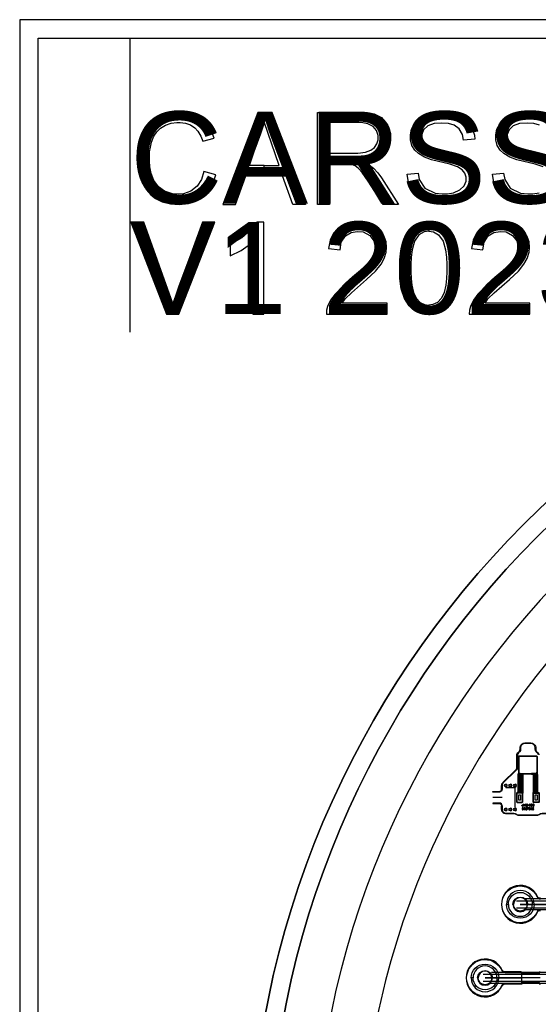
# Model space of a CAD drawing. Extents: x -63500 to 63500, y -63500 to 63500.
# Tile 157 of 256: x -63500 to -35267, y 9955 to 63500. Entities that reach past the tile are written whole.
import ezdxf

# ---------------------------------------------------------------- set-up
doc = ezdxf.new("R2010")
doc.units = 13
doc.header["$MEASUREMENT"] = 0
for name, color, linetype in [('1_Metal', 2, 'Continuous'), ('2_Electrodes', 5, 'Continuous'), ('3_Outline', 4, 'Continuous')]:
    doc.layers.add(name, color=color, linetype=linetype)
doc.styles.get("Standard").update_dxf_attribs({"font": 'arial.ttf'})

msp = doc.modelspace()

# ---------------------------------------------------------------- linework, layer by layer
for p, q in [((-62500, 62500), (-57500, 62500)), ((-57500, 62500), (-57500, 57500)), ((-57500, 57500), (-57500, 52500)), ((-57500, 52500), (-57500, 46500)), ((-37035, 21750), (-36785, 21750)), ((-36785, 21750), (-36535, 21750)), ((-36535, 20650), (-36535, 21750)), ((-37235, 21200), (-37735, 21200)), ((-36460, 15590), (-28439, 15590)), ((-28439, 15690), (-35989, 15690)), ((-28439, 15190), (-36460, 15190)), ((-33248, 15390), (-36248, 15390)), ((-36248, 15390), (-34248, 15390)), ((-28439, 15090), (-35989, 15090)), ((-38263, 11590), (-32525, 11590)), ((-35170, 11390), (-38170, 11390)), ((-38170, 11390), (-36170, 11390)), ((-32525, 11690), (-37808, 11690)), ((-36170, 11090), (-36170, 11690)), ((-32525, 11190), (-38263, 11190)), ((-32525, 11090), (-37871, 11090))]:
    msp.add_line(p, q)
for points in [[(-36235, 21350), (-36235, 21050), (-36335, 21050), (-36335, 21350)], [(-35335, 21350), (-35335, 21050), (-35435, 21050), (-35435, 21350)]]:
    msp.add_lwpolyline(points, close=True)
for radius in [50000, 47500, 45000]:
    msp.add_circle((0, 0), radius)
at = {"layer": '1_Metal'}
msp.add_line((-35555, 21470), (-35555, 21470), dxfattribs=at)
for points in [[(-62500, 0), (-62500, 62500), (0, 62500), (62500, 62500), (62500, 0), (63500, 0), (63500, 63500), (0, 63500), (-63500, 63500), (-63500, 0)], [(-54124, 58359), (-54817, 58455), (-55535, 58358), (-56184, 58044), (-56660, 57568), (-56914, 57097), (-57067, 56494), (-57108, 55998), (-57083, 55618), (-57004, 55159), (-56904, 54847), (-56769, 54529), (-56589, 54244), (-56356, 53979), (-56112, 53783), (-55740, 53594), (-55290, 53483), (-54813, 53453), (-54310, 53510), (-53849, 53673), (-53489, 53915), (-53175, 54276), (-52934, 54730), (-52823, 55066), (-53473, 55239), (-53599, 54810), (-53832, 54442), (-54185, 54166), (-54588, 54021), (-54880, 54005), (-55187, 54034), (-55610, 54172), (-55940, 54408), (-56191, 54747), (-56335, 55139), (-56413, 55493), (-56442, 55799), (-56442, 56089), (-56425, 56321), (-56386, 56571), (-56320, 56843), (-56193, 57160), (-56037, 57394), (-55831, 57596), (-55564, 57763), (-55252, 57869), (-54942, 57910), (-54758, 57910), (-54467, 57870), (-54206, 57780), (-53974, 57628), (-53802, 57444), (-53638, 57166), (-53536, 56897), (-52907, 57051), (-53103, 57525), (-53343, 57878), (-53704, 58174)], [(-50190, 57950), (-50190, 58453), (-50537, 58453), (-52446, 53453), (-51745, 53453), (-51181, 55005), (-50190, 55005), (-50190, 55569), (-50997, 55569), (-50190, 57950)], [(-50190, 57950), (-50190, 58453), (-49843, 58453), (-47934, 53453), (-48635, 53453), (-49199, 55005), (-50190, 55005), (-50190, 55569), (-49383, 55569), (-50190, 57950)], [(-44185, 56544), (-44053, 56751), (-43987, 56975), (-43987, 57202), (-44072, 57480), (-44265, 57697), (-44543, 57838), (-44821, 57896), (-45046, 57906), (-46633, 57906), (-46633, 53453), (-47292, 53453), (-47292, 58453), (-44798, 58453), (-44205, 58374), (-43805, 58177), (-43477, 57783), (-43315, 57319), (-43315, 56906), (-43401, 56563), (-43610, 56229), (-43871, 56007), (-44128, 55876), (-44440, 55781), (-44704, 55733), (-44452, 55588), (-44239, 55421), (-44009, 55166), (-43808, 54898), (-42877, 53453), (-43722, 53453), (-44526, 54721), (-44859, 55185), (-45049, 55403), (-45237, 55551), (-45472, 55649), (-45802, 55678), (-46633, 55678), (-46633, 56245), (-45092, 56245), (-44671, 56298), (-44382, 56399)], [(-42408, 55100), (-41812, 55150), (-41748, 54802), (-41448, 54345), (-40886, 54061), (-40493, 54031), (-40220, 54031), (-39877, 54092), (-39533, 54249), (-39312, 54456), (-39200, 54721), (-39200, 54936), (-39260, 55151), (-39413, 55331), (-39662, 55492), (-40083, 55635), (-41079, 55884), (-41463, 56020), (-41796, 56222), (-41990, 56399), (-42150, 56660), (-42233, 56963), (-42233, 57231), (-42168, 57539), (-42035, 57795), (-41830, 58037), (-41572, 58204), (-41304, 58330), (-40893, 58424), (-40537, 58453), (-40052, 58417), (-39734, 58330), (-39351, 58138), (-39083, 57923), (-38860, 57589), (-38748, 57223), (-38728, 57004), (-39339, 56954), (-39389, 57260), (-39580, 57563), (-39849, 57770), (-40155, 57858), (-40514, 57880), (-40936, 57853), (-41282, 57727), (-41512, 57513), (-41610, 57264), (-41610, 57078), (-41544, 56862), (-41394, 56703), (-41067, 56547), (-39942, 56257), (-39378, 56068), (-39015, 55848), (-38766, 55565), (-38636, 55279), (-38576, 54994), (-38576, 54777), (-38681, 54414), (-38859, 54101), (-39074, 53880), (-39364, 53678), (-39868, 53504), (-40255, 53453), (-40525, 53453), (-40896, 53493), (-41416, 53625), (-41833, 53865), (-42158, 54238), (-42342, 54644), (-42408, 55100)], [(-57453, 52493), (-55516, 47493), (-54835, 47493), (-52878, 52493), (-53555, 52493), (-55161, 48062), (-56737, 52493), (-57453, 52493)], [(-52041, 51266), (-52041, 50661), (-51437, 50957), (-50805, 51407), (-50805, 47493), (-50202, 47493), (-50202, 52493), (-50587, 52493), (-50931, 52047), (-51411, 51638), (-52041, 51266)], [(-46693, 51050), (-46060, 50983), (-45995, 51406), (-45772, 51740), (-45461, 51925), (-45124, 51982), (-44805, 51957), (-44448, 51771), (-44220, 51467), (-44150, 51124), (-44205, 50788), (-44364, 50492), (-44666, 50114), (-45252, 49568), (-45901, 49017), (-46334, 48582), (-46582, 48245), (-46743, 47903), (-46792, 47712), (-46806, 47493), (-43501, 47493), (-43501, 48085), (-45948, 48085), (-45791, 48311), (-45442, 48652), (-44615, 49366), (-44128, 49829), (-43828, 50198), (-43650, 50513), (-43543, 50861), (-43523, 51111), (-43553, 51415), (-43652, 51704), (-43863, 52021), (-44160, 52269), (-44464, 52407), (-44786, 52476), (-45074, 52493), (-45344, 52475), (-45625, 52419), (-45958, 52291), (-46207, 52120), (-46417, 51888), (-46600, 51517), (-46693, 51050)], [(-41230, 47493), (-41484, 47493), (-41973, 47651), (-42293, 47936), (-42557, 48338), (-42730, 48872), (-42807, 49427), (-42807, 50439), (-42741, 51060), (-42568, 51589), (-42268, 52062), (-41901, 52347), (-41490, 52493), (-41230, 52493), (-41230, 52001), (-41480, 51962), (-41763, 51805), (-42008, 51455), (-42136, 50986), (-42190, 50581), (-42214, 50181), (-42214, 49790), (-42194, 49421), (-42153, 49061), (-42070, 48669), (-41924, 48361), (-41698, 48127), (-41459, 48006), (-41230, 47969)], [(-41230, 47493), (-40976, 47493), (-40488, 47651), (-40167, 47936), (-39903, 48338), (-39730, 48872), (-39654, 49427), (-39654, 50439), (-39720, 51060), (-39893, 51589), (-40193, 52062), (-40559, 52347), (-40971, 52493), (-41230, 52493), (-41230, 52001), (-40980, 51962), (-40698, 51805), (-40453, 51455), (-40324, 50986), (-40270, 50581), (-40246, 50181), (-40246, 49790), (-40267, 49421), (-40307, 49061), (-40391, 48669), (-40537, 48361), (-40762, 48127), (-41001, 48006), (-41230, 47969)], [(-38914, 51050), (-38281, 50983), (-38216, 51406), (-37993, 51740), (-37682, 51925), (-37345, 51982), (-37025, 51957), (-36669, 51771), (-36441, 51467), (-36371, 51124), (-36426, 50788), (-36584, 50492), (-36887, 50114), (-37473, 49568), (-38122, 49017), (-38554, 48582), (-38803, 48245), (-38964, 47903), (-39013, 47712), (-39027, 47493), (-35722, 47493), (-35722, 48085), (-38168, 48085), (-38012, 48311), (-37663, 48652), (-36836, 49366), (-36349, 49829), (-36049, 50198), (-35871, 50513), (-35763, 50861), (-35744, 51111), (-35774, 51415), (-35873, 51704), (-36084, 52021), (-36381, 52269), (-36685, 52407), (-37007, 52476), (-37295, 52493), (-37565, 52475), (-37845, 52419), (-38179, 52291), (-38428, 52120), (-38638, 51888), (-38821, 51517), (-38914, 51050)], [(-36069, 20844), (-36069, 20723), (-36122, 20723), (-36133, 20725), (-36142, 20727), (-36149, 20732), (-36156, 20740), (-36159, 20747), (-36161, 20755), (-36161, 20760), (-36159, 20769), (-36156, 20777), (-36150, 20785), (-36142, 20791), (-36132, 20793), (-36120, 20795), (-36085, 20795), (-36085, 20781), (-36120, 20781), (-36129, 20779), (-36137, 20776), (-36141, 20771), (-36144, 20764), (-36144, 20759), (-36144, 20753), (-36140, 20746), (-36136, 20741), (-36131, 20739), (-36124, 20738), (-36085, 20738), (-36085, 20844), (-36069, 20844)], [(-36107, 20652), (-36113, 20652), (-36125, 20648), (-36133, 20642), (-36139, 20632), (-36143, 20619), (-36145, 20605), (-36145, 20581), (-36144, 20565), (-36139, 20553), (-36132, 20541), (-36123, 20534), (-36113, 20531), (-36107, 20530), (-36107, 20542), (-36113, 20543), (-36120, 20547), (-36126, 20556), (-36129, 20567), (-36130, 20577), (-36131, 20587), (-36131, 20596), (-36130, 20605), (-36129, 20614), (-36127, 20624), (-36124, 20631), (-36118, 20637), (-36112, 20640), (-36107, 20641)], [(-36107, 20652), (-36101, 20652), (-36089, 20648), (-36081, 20642), (-36075, 20632), (-36070, 20619), (-36068, 20605), (-36068, 20581), (-36070, 20565), (-36074, 20553), (-36082, 20541), (-36091, 20534), (-36101, 20531), (-36107, 20530), (-36107, 20542), (-36101, 20543), (-36094, 20547), (-36088, 20556), (-36085, 20567), (-36084, 20577), (-36083, 20587), (-36083, 20596), (-36083, 20605), (-36084, 20614), (-36086, 20624), (-36090, 20631), (-36096, 20637), (-36101, 20640), (-36107, 20641)], [(-35998, 20736), (-35998, 20724), (-36006, 20724), (-36052, 20844), (-36035, 20844), (-36022, 20807), (-35998, 20807), (-35998, 20794), (-36017, 20794), (-35998, 20736)], [(-36013, 20652), (-36019, 20652), (-36031, 20648), (-36039, 20642), (-36045, 20632), (-36050, 20619), (-36051, 20605), (-36051, 20581), (-36050, 20565), (-36046, 20553), (-36038, 20541), (-36029, 20534), (-36019, 20531), (-36013, 20530), (-36013, 20542), (-36019, 20543), (-36026, 20547), (-36032, 20556), (-36035, 20567), (-36036, 20577), (-36037, 20587), (-36037, 20596), (-36037, 20605), (-36036, 20614), (-36034, 20624), (-36030, 20631), (-36024, 20637), (-36019, 20640), (-36013, 20641)], [(-36013, 20652), (-36007, 20652), (-35995, 20648), (-35987, 20642), (-35981, 20632), (-35977, 20619), (-35975, 20605), (-35975, 20581), (-35976, 20565), (-35980, 20553), (-35988, 20541), (-35997, 20534), (-36007, 20531), (-36013, 20530), (-36013, 20542), (-36007, 20543), (-36000, 20547), (-35994, 20556), (-35991, 20567), (-35990, 20577), (-35989, 20587), (-35989, 20596), (-35990, 20605), (-35991, 20614), (-35993, 20624), (-35996, 20631), (-36002, 20637), (-36007, 20640), (-36013, 20641)], [(-35998, 20736), (-35998, 20724), (-35990, 20724), (-35944, 20844), (-35961, 20844), (-35974, 20807), (-35998, 20807), (-35998, 20794), (-35979, 20794), (-35998, 20736)], [(-35955, 20547), (-35955, 20532), (-35895, 20532), (-35884, 20594), (-35897, 20596), (-35905, 20588), (-35915, 20584), (-35923, 20584), (-35935, 20588), (-35942, 20598), (-35945, 20608), (-35945, 20616), (-35942, 20627), (-35935, 20635), (-35927, 20640), (-35921, 20641), (-35914, 20640), (-35905, 20636), (-35899, 20629), (-35896, 20618), (-35881, 20619), (-35883, 20629), (-35887, 20637), (-35893, 20644), (-35901, 20649), (-35912, 20652), (-35924, 20652), (-35933, 20651), (-35943, 20646), (-35951, 20639), (-35956, 20630), (-35959, 20620), (-35960, 20610), (-35959, 20600), (-35955, 20590), (-35950, 20582), (-35942, 20576), (-35933, 20572), (-35926, 20571), (-35920, 20571), (-35915, 20572), (-35909, 20574), (-35900, 20579), (-35907, 20547), (-35955, 20547)], [(-35883, 20796), (-35883, 20782), (-35934, 20782), (-35934, 20827), (-35920, 20836), (-35906, 20842), (-35893, 20845), (-35878, 20845), (-35866, 20843), (-35854, 20839), (-35839, 20828), (-35830, 20817), (-35825, 20802), (-35823, 20788), (-35823, 20781), (-35824, 20769), (-35828, 20757), (-35833, 20746), (-35841, 20736), (-35849, 20730), (-35858, 20726), (-35868, 20723), (-35880, 20722), (-35886, 20722), (-35897, 20723), (-35907, 20726), (-35914, 20730), (-35921, 20735), (-35927, 20744), (-35932, 20757), (-35918, 20761), (-35914, 20752), (-35908, 20744), (-35901, 20739), (-35892, 20736), (-35883, 20735), (-35875, 20736), (-35866, 20738), (-35858, 20742), (-35851, 20747), (-35847, 20753), (-35843, 20761), (-35840, 20771), (-35839, 20779), (-35839, 20787), (-35841, 20798), (-35843, 20808), (-35849, 20818), (-35857, 20824), (-35866, 20829), (-35875, 20831), (-35882, 20831), (-35885, 20831), (-35892, 20831), (-35901, 20828), (-35910, 20824), (-35918, 20819), (-35918, 20796), (-35883, 20796)], [(-35870, 20564), (-35852, 20564), (-35832, 20594), (-35832, 20617), (-35854, 20651), (-35872, 20651), (-35840, 20606), (-35870, 20564)], [(-35793, 20564), (-35811, 20564), (-35832, 20594), (-35832, 20617), (-35809, 20651), (-35791, 20651), (-35823, 20606), (-35793, 20564)], [(-35743, 20652), (-35750, 20652), (-35761, 20648), (-35769, 20642), (-35776, 20632), (-35780, 20619), (-35782, 20605), (-35782, 20581), (-35780, 20565), (-35776, 20553), (-35769, 20541), (-35760, 20534), (-35750, 20531), (-35743, 20530), (-35743, 20542), (-35749, 20543), (-35756, 20547), (-35762, 20556), (-35765, 20567), (-35767, 20577), (-35767, 20587), (-35767, 20596), (-35767, 20605), (-35766, 20614), (-35764, 20624), (-35760, 20631), (-35755, 20637), (-35749, 20640), (-35743, 20641)], [(-35721, 20845), (-35727, 20845), (-35739, 20841), (-35747, 20834), (-35753, 20825), (-35757, 20812), (-35759, 20798), (-35759, 20773), (-35758, 20758), (-35753, 20745), (-35746, 20734), (-35737, 20727), (-35727, 20724), (-35721, 20723), (-35721, 20735), (-35727, 20736), (-35734, 20740), (-35740, 20749), (-35743, 20760), (-35744, 20770), (-35745, 20780), (-35745, 20789), (-35744, 20798), (-35743, 20807), (-35741, 20817), (-35738, 20824), (-35732, 20830), (-35726, 20833), (-35721, 20834)], [(-35743, 20652), (-35737, 20652), (-35725, 20648), (-35717, 20642), (-35711, 20632), (-35707, 20619), (-35705, 20605), (-35705, 20581), (-35707, 20565), (-35711, 20553), (-35718, 20541), (-35727, 20534), (-35737, 20531), (-35743, 20530), (-35743, 20542), (-35737, 20543), (-35730, 20547), (-35724, 20556), (-35721, 20567), (-35720, 20577), (-35719, 20587), (-35719, 20596), (-35720, 20605), (-35721, 20614), (-35723, 20624), (-35726, 20631), (-35732, 20637), (-35738, 20640), (-35743, 20641)], [(-35721, 20845), (-35715, 20845), (-35703, 20841), (-35695, 20834), (-35689, 20825), (-35684, 20812), (-35682, 20798), (-35682, 20773), (-35684, 20758), (-35688, 20745), (-35696, 20734), (-35705, 20727), (-35715, 20724), (-35721, 20723), (-35721, 20735), (-35715, 20736), (-35708, 20740), (-35702, 20749), (-35699, 20760), (-35697, 20770), (-35697, 20780), (-35697, 20789), (-35697, 20798), (-35698, 20807), (-35700, 20817), (-35704, 20824), (-35709, 20830), (-35715, 20833), (-35721, 20834)], [(-35650, 20652), (-35656, 20652), (-35668, 20648), (-35675, 20642), (-35682, 20632), (-35686, 20619), (-35688, 20605), (-35688, 20581), (-35686, 20565), (-35682, 20553), (-35675, 20541), (-35666, 20534), (-35656, 20531), (-35650, 20530), (-35650, 20542), (-35656, 20543), (-35663, 20547), (-35668, 20556), (-35672, 20567), (-35673, 20577), (-35674, 20587), (-35674, 20596), (-35673, 20605), (-35672, 20614), (-35670, 20624), (-35666, 20631), (-35661, 20637), (-35655, 20640), (-35650, 20641)], [(-35627, 20845), (-35633, 20845), (-35645, 20841), (-35653, 20834), (-35659, 20825), (-35664, 20812), (-35665, 20798), (-35665, 20773), (-35664, 20758), (-35660, 20745), (-35652, 20734), (-35643, 20727), (-35633, 20724), (-35627, 20723), (-35627, 20735), (-35633, 20736), (-35640, 20740), (-35646, 20749), (-35649, 20760), (-35650, 20770), (-35651, 20780), (-35651, 20789), (-35650, 20798), (-35650, 20807), (-35647, 20817), (-35644, 20824), (-35638, 20830), (-35633, 20833), (-35627, 20834)], [(-35650, 20652), (-35643, 20652), (-35631, 20648), (-35624, 20642), (-35617, 20632), (-35613, 20619), (-35611, 20605), (-35611, 20581), (-35613, 20565), (-35617, 20553), (-35624, 20541), (-35633, 20534), (-35643, 20531), (-35650, 20530), (-35650, 20542), (-35643, 20543), (-35637, 20547), (-35631, 20556), (-35627, 20567), (-35626, 20577), (-35626, 20587), (-35626, 20596), (-35626, 20605), (-35627, 20614), (-35629, 20624), (-35633, 20631), (-35638, 20637), (-35644, 20640), (-35650, 20641)], [(-35627, 20845), (-35621, 20845), (-35609, 20841), (-35601, 20834), (-35595, 20825), (-35590, 20812), (-35589, 20798), (-35589, 20773), (-35590, 20758), (-35594, 20745), (-35602, 20734), (-35611, 20727), (-35621, 20724), (-35627, 20723), (-35627, 20735), (-35621, 20736), (-35614, 20740), (-35608, 20749), (-35605, 20760), (-35604, 20770), (-35603, 20780), (-35603, 20789), (-35604, 20798), (-35605, 20807), (-35607, 20817), (-35610, 20824), (-35616, 20830), (-35621, 20833), (-35627, 20834)], [(-35519, 20561), (-35534, 20564), (-35537, 20553), (-35545, 20545), (-35555, 20542), (-35564, 20544), (-35572, 20550), (-35575, 20561), (-35573, 20571), (-35565, 20578), (-35555, 20581), (-35548, 20581), (-35546, 20594), (-35557, 20592), (-35566, 20594), (-35575, 20599), (-35579, 20608), (-35580, 20616), (-35579, 20624), (-35575, 20631), (-35569, 20637), (-35560, 20640), (-35551, 20640), (-35545, 20638), (-35538, 20632), (-35534, 20624), (-35532, 20617), (-35517, 20619), (-35520, 20631), (-35527, 20640), (-35536, 20648), (-35545, 20652), (-35555, 20653), (-35564, 20652), (-35575, 20649), (-35584, 20642), (-35591, 20634), (-35595, 20625), (-35596, 20616), (-35595, 20608), (-35592, 20599), (-35586, 20592), (-35580, 20588), (-35574, 20586), (-35580, 20582), (-35586, 20575), (-35590, 20566), (-35590, 20557), (-35586, 20547), (-35580, 20539), (-35569, 20533), (-35560, 20530), (-35552, 20530), (-35542, 20532), (-35533, 20537), (-35526, 20544), (-35522, 20552), (-35519, 20561)], [(-35556, 20755), (-35570, 20754), (-35567, 20742), (-35560, 20734), (-35553, 20728), (-35544, 20725), (-35537, 20725), (-35532, 20725), (-35525, 20726), (-35517, 20730), (-35510, 20735), (-35503, 20744), (-35499, 20752), (-35497, 20763), (-35495, 20773), (-35494, 20788), (-35495, 20799), (-35496, 20810), (-35498, 20818), (-35502, 20827), (-35507, 20833), (-35513, 20838), (-35521, 20842), (-35529, 20844), (-35535, 20845), (-35541, 20844), (-35548, 20843), (-35554, 20840), (-35560, 20835), (-35565, 20830), (-35568, 20823), (-35571, 20816), (-35572, 20808), (-35572, 20801), (-35570, 20793), (-35568, 20786), (-35564, 20780), (-35559, 20775), (-35553, 20770), (-35546, 20768), (-35542, 20767), (-35537, 20767), (-35534, 20767), (-35530, 20767), (-35527, 20768), (-35522, 20770), (-35517, 20773), (-35514, 20776), (-35510, 20780), (-35509, 20782), (-35511, 20807), (-35511, 20802), (-35511, 20799), (-35513, 20794), (-35516, 20789), (-35519, 20785), (-35525, 20781), (-35531, 20779), (-35537, 20779), (-35543, 20781), (-35549, 20785), (-35554, 20790), (-35556, 20797), (-35557, 20804), (-35557, 20809), (-35556, 20816), (-35553, 20822), (-35549, 20828), (-35544, 20831), (-35538, 20833), (-35535, 20833), (-35530, 20832), (-35524, 20830), (-35519, 20826), (-35515, 20820), (-35512, 20813), (-35511, 20807), (-35509, 20782), (-35509, 20777), (-35509, 20771), (-35510, 20763), (-35513, 20755), (-35516, 20748), (-35521, 20743), (-35525, 20740), (-35530, 20737), (-35535, 20737), (-35540, 20737), (-35545, 20739), (-35550, 20743), (-35553, 20748), (-35556, 20755)]]:
    msp.add_lwpolyline(points, close=True, dxfattribs=at)
for points in [[(-35013, 55492), (-35433, 55635), (-36430, 55884), (-36814, 56020), (-37147, 56222), (-37340, 56399), (-37501, 56660), (-37584, 56963), (-37584, 57231), (-37518, 57539), (-37385, 57795), (-37180, 58037), (-36923, 58204), (-36654, 58330), (-36243, 58424), (-35888, 58453), (-35403, 58417), (-35085, 58330)], [(-35199, 57770), (-35506, 57858), (-35865, 57880), (-36287, 57853), (-36632, 57727), (-36863, 57513), (-36960, 57264), (-36960, 57078), (-36894, 56862), (-36744, 56703), (-36418, 56547), (-35293, 56257), (-34728, 56068)], [(-35219, 53504), (-35606, 53453), (-35876, 53453), (-36247, 53493), (-36767, 53625), (-37184, 53865), (-37508, 54238), (-37692, 54644), (-37759, 55100), (-37759, 55100), (-37163, 55150), (-37099, 54802), (-36798, 54345), (-36237, 54061), (-35843, 54031), (-35570, 54031), (-35228, 54092)]]:
    msp.add_lwpolyline(points, dxfattribs=at)
for points in [[(-50000, 0, -1), (50000, 0), (51000, 0, 1), (-51000, 0)], [(-36287, 22470, -0.414214), (-36337, 22520), (-36337, 23420, -0.414214), (-36287, 23470), (-35383, 23470, -0.414214), (-35333, 23420), (-35333, 22520, -0.414214), (-35383, 22470), (-36287, 22470)], [(-36287, 22550), (-36287, 22500), (-36033, 22500), (-36033, 22470), (-36097, 22470, 0.414214), (-36115, 22452), (-36115, 21440), (-36169, 21440), (-36169, 21470, 0.414214), (-36151, 21488), (-36151, 22452, 1), (-36187, 22452), (-36187, 21488, 0.414214), (-36169, 21470), (-36169, 21470), (-36169, 21440), (-36241, 21440), (-36241, 21470, 0.414214), (-36223, 21488), (-36223, 22452, 1), (-36259, 22452), (-36259, 21488, 0.414214), (-36241, 21470), (-36241, 21470), (-36241, 21440), (-36313, 21440), (-36313, 21470, 0.414214), (-36295, 21488), (-36295, 22452, 1), (-36331, 22452), (-36331, 21488, 0.414214), (-36313, 21470), (-36313, 21470), (-36313, 21440), (-36385, 21440), (-36385, 21470, 0.414214), (-36367, 21488), (-36367, 22441, -0.104248), (-36363, 22462), (-36341, 22510, 0.104248), (-36337, 22531), (-36337, 22550)], [(-35383, 22550), (-35383, 22500), (-35637, 22500), (-35637, 22470), (-35573, 22470, -0.414214), (-35555, 22452), (-35555, 21440), (-35501, 21440), (-35501, 21470, -0.414214), (-35519, 21488), (-35519, 22452, -1), (-35483, 22452), (-35483, 21488, -0.414214), (-35501, 21470), (-35501, 21470), (-35501, 21440), (-35429, 21440), (-35429, 21470, -0.414214), (-35447, 21488), (-35447, 22452, -1), (-35411, 22452), (-35411, 21488, -0.414214), (-35429, 21470), (-35429, 21470), (-35429, 21440), (-35357, 21440), (-35357, 21470, -0.414214), (-35375, 21488), (-35375, 22452, -1), (-35339, 22452), (-35339, 21488, -0.414214), (-35357, 21470), (-35357, 21470), (-35357, 21440), (-35285, 21440), (-35285, 21470, -0.414214), (-35303, 21488), (-35303, 22441, 0.104248), (-35307, 22462), (-35329, 22510, -0.104248), (-35333, 22531), (-35333, 22550)], [(-36151, 22155), (-36115, 22155), (-36115, 22227), (-36151, 22227, -0.414214), (-36169, 22209), (-36169, 22209, -0.414214), (-36187, 22227), (-36223, 22227, -0.414214), (-36241, 22209), (-36241, 22209, -0.414214), (-36259, 22227), (-36295, 22227, -0.414214), (-36313, 22209), (-36313, 22209, -0.414214), (-36331, 22227), (-36367, 22227), (-36367, 22155), (-36331, 22155, -0.414214), (-36313, 22173), (-36313, 22173, -0.414214), (-36295, 22155), (-36259, 22155, -0.414214), (-36241, 22173), (-36241, 22173, -0.414214), (-36223, 22155), (-36187, 22155, -0.414214), (-36169, 22173), (-36169, 22173, -0.414214)], [(-36151, 21905), (-36115, 21905), (-36115, 21977), (-36151, 21977, -0.414214), (-36169, 21959), (-36169, 21959, -0.414214), (-36187, 21977), (-36223, 21977, -0.414214), (-36241, 21959), (-36241, 21959, -0.414214), (-36259, 21977), (-36295, 21977, -0.414214), (-36313, 21959), (-36313, 21959, -0.414214), (-36331, 21977), (-36367, 21977), (-36367, 21905), (-36331, 21905, -0.414214), (-36313, 21923), (-36313, 21923, -0.414214), (-36295, 21905), (-36259, 21905, -0.414214), (-36241, 21923), (-36241, 21923, -0.414214), (-36223, 21905), (-36187, 21905, -0.414214), (-36169, 21923), (-36169, 21923, -0.414214)], [(-35339, 22155), (-35303, 22155), (-35303, 22227), (-35339, 22227, -0.414214), (-35357, 22209), (-35357, 22209, -0.414214), (-35375, 22227), (-35411, 22227, -0.414214), (-35429, 22209), (-35429, 22209, -0.414214), (-35447, 22227), (-35483, 22227, -0.414214), (-35501, 22209), (-35501, 22209, -0.414214), (-35519, 22227), (-35555, 22227), (-35555, 22155), (-35519, 22155, -0.414214), (-35501, 22173), (-35501, 22173, -0.414214), (-35483, 22155), (-35447, 22155, -0.414214), (-35429, 22173), (-35429, 22173, -0.414214), (-35411, 22155), (-35375, 22155, -0.414214), (-35357, 22173), (-35357, 22173, -0.414214)], [(-35339, 21905), (-35303, 21905), (-35303, 21977), (-35339, 21977, -0.414214), (-35357, 21959), (-35357, 21959, -0.414214), (-35375, 21977), (-35411, 21977, -0.414214), (-35429, 21959), (-35429, 21959, -0.414214), (-35447, 21977), (-35483, 21977, -0.414214), (-35501, 21959), (-35501, 21959, -0.414214), (-35519, 21977), (-35555, 21977), (-35555, 21905), (-35519, 21905, -0.414214), (-35501, 21923), (-35501, 21923, -0.414214), (-35483, 21905), (-35447, 21905, -0.414214), (-35429, 21923), (-35429, 21923, -0.414214), (-35411, 21905), (-35375, 21905, -0.414214), (-35357, 21923), (-35357, 21923, -0.414214)], [(-36405, 21470, 0.414214), (-36455, 21420), (-36455, 20980, 0.414214), (-36405, 20930), (-36165, 20930, 0.414214), (-36115, 20980), (-36115, 21470)], [(-36151, 21655), (-36115, 21655), (-36115, 21727), (-36151, 21727, -0.414214), (-36169, 21709), (-36169, 21709, -0.414214), (-36187, 21727), (-36223, 21727, -0.414214), (-36241, 21709), (-36241, 21709, -0.414214), (-36259, 21727), (-36295, 21727, -0.414214), (-36313, 21709), (-36313, 21709, -0.414214), (-36331, 21727), (-36367, 21727), (-36367, 21655), (-36331, 21655, -0.414214), (-36313, 21673), (-36313, 21673, -0.414214), (-36295, 21655), (-36259, 21655, -0.414214), (-36241, 21673), (-36241, 21673, -0.414214), (-36223, 21655), (-36187, 21655, -0.414214), (-36169, 21673), (-36169, 21673, -0.414214)], [(-35339, 21655), (-35303, 21655), (-35303, 21727), (-35339, 21727, -0.414214), (-35357, 21709), (-35357, 21709, -0.414214), (-35375, 21727), (-35411, 21727, -0.414214), (-35429, 21709), (-35429, 21709, -0.414214), (-35447, 21727), (-35483, 21727, -0.414214), (-35501, 21709), (-35501, 21709, -0.414214), (-35519, 21727), (-35555, 21727), (-35555, 21655), (-35519, 21655, -0.414214), (-35501, 21673), (-35501, 21673, -0.414214), (-35483, 21655), (-35447, 21655, -0.414214), (-35429, 21673), (-35429, 21673, -0.414214), (-35411, 21655), (-35375, 21655, -0.414214), (-35357, 21673), (-35357, 21673, -0.414214)], [(-35265, 21470, -0.414214), (-35215, 21420), (-35215, 20980, -0.414214), (-35265, 20930), (-35505, 20930, -0.414214), (-35555, 20980), (-35555, 21470)], [(-35498, 15390, 1), (-36998, 15390), (-36898, 15390, -1), (-35598, 15390)], [(-35498, 15390, -1), (-36998, 15390), (-36898, 15390, 1), (-35598, 15390)], [(-38920, 11390, -1), (-37420, 11390), (-37520, 11390, 1), (-38820, 11390)], [(-38920, 11390, 1), (-37420, 11390), (-37520, 11390, -1), (-38820, 11390)]]:
    msp.add_lwpolyline(points, format="xyb", close=True, dxfattribs=at)
at = {"layer": '2_Electrodes'}
for points in [[(-62500, 0), (-62500, 62500), (0, 62500), (62500, 62500), (62500, 0), (63500, 0), (63500, 63500), (0, 63500), (-63500, 63500), (-63500, 0)], [(-54124, 58359), (-54817, 58455), (-55535, 58358), (-56184, 58044), (-56660, 57568), (-56914, 57097), (-57067, 56494), (-57108, 55998), (-57083, 55618), (-57004, 55159), (-56904, 54847), (-56769, 54529), (-56589, 54244), (-56356, 53979), (-56112, 53783), (-55740, 53594), (-55290, 53483), (-54813, 53453), (-54310, 53510), (-53849, 53673), (-53489, 53915), (-53175, 54276), (-52934, 54730), (-52823, 55066), (-53473, 55239), (-53599, 54810), (-53832, 54442), (-54185, 54166), (-54588, 54021), (-54880, 54005), (-55187, 54034), (-55610, 54172), (-55940, 54408), (-56191, 54747), (-56335, 55139), (-56413, 55493), (-56442, 55799), (-56442, 56089), (-56425, 56321), (-56386, 56571), (-56320, 56843), (-56193, 57160), (-56037, 57394), (-55831, 57596), (-55564, 57763), (-55252, 57869), (-54942, 57910), (-54758, 57910), (-54467, 57870), (-54206, 57780), (-53974, 57628), (-53802, 57444), (-53638, 57166), (-53536, 56897), (-52907, 57051), (-53103, 57525), (-53343, 57878), (-53704, 58174)], [(-50190, 57950), (-50190, 58453), (-50537, 58453), (-52446, 53453), (-51745, 53453), (-51181, 55005), (-50190, 55005), (-50190, 55569), (-50997, 55569), (-50190, 57950)], [(-50190, 57950), (-50190, 58453), (-49843, 58453), (-47934, 53453), (-48635, 53453), (-49199, 55005), (-50190, 55005), (-50190, 55569), (-49383, 55569), (-50190, 57950)], [(-44185, 56544), (-44053, 56751), (-43987, 56975), (-43987, 57202), (-44072, 57480), (-44265, 57697), (-44543, 57838), (-44821, 57896), (-45046, 57906), (-46633, 57906), (-46633, 53453), (-47292, 53453), (-47292, 58453), (-44798, 58453), (-44205, 58374), (-43805, 58177), (-43477, 57783), (-43315, 57319), (-43315, 56906), (-43401, 56563), (-43610, 56229), (-43871, 56007), (-44128, 55876), (-44440, 55781), (-44704, 55733), (-44452, 55588), (-44239, 55421), (-44009, 55166), (-43808, 54898), (-42877, 53453), (-43722, 53453), (-44526, 54721), (-44859, 55185), (-45049, 55403), (-45237, 55551), (-45472, 55649), (-45802, 55678), (-46633, 55678), (-46633, 56245), (-45092, 56245), (-44671, 56298), (-44382, 56399)], [(-42408, 55100), (-41812, 55150), (-41748, 54802), (-41448, 54345), (-40886, 54061), (-40493, 54031), (-40220, 54031), (-39877, 54092), (-39533, 54249), (-39312, 54456), (-39200, 54721), (-39200, 54936), (-39260, 55151), (-39413, 55331), (-39662, 55492), (-40083, 55635), (-41079, 55884), (-41463, 56020), (-41796, 56222), (-41990, 56399), (-42150, 56660), (-42233, 56963), (-42233, 57231), (-42168, 57539), (-42035, 57795), (-41830, 58037), (-41572, 58204), (-41304, 58330), (-40893, 58424), (-40537, 58453), (-40052, 58417), (-39734, 58330), (-39351, 58138), (-39083, 57923), (-38860, 57589), (-38748, 57223), (-38728, 57004), (-39339, 56954), (-39389, 57260), (-39580, 57563), (-39849, 57770), (-40155, 57858), (-40514, 57880), (-40936, 57853), (-41282, 57727), (-41512, 57513), (-41610, 57264), (-41610, 57078), (-41544, 56862), (-41394, 56703), (-41067, 56547), (-39942, 56257), (-39378, 56068), (-39015, 55848), (-38766, 55565), (-38636, 55279), (-38576, 54994), (-38576, 54777), (-38681, 54414), (-38859, 54101), (-39074, 53880), (-39364, 53678), (-39868, 53504), (-40255, 53453), (-40525, 53453), (-40896, 53493), (-41416, 53625), (-41833, 53865), (-42158, 54238), (-42342, 54644), (-42408, 55100)], [(-57453, 52493), (-55516, 47493), (-54835, 47493), (-52878, 52493), (-53555, 52493), (-55161, 48062), (-56737, 52493), (-57453, 52493)], [(-52041, 51266), (-52041, 50661), (-51437, 50957), (-50805, 51407), (-50805, 47493), (-50202, 47493), (-50202, 52493), (-50587, 52493), (-50931, 52047), (-51411, 51638), (-52041, 51266)], [(-46693, 51050), (-46060, 50983), (-45995, 51406), (-45772, 51740), (-45461, 51925), (-45124, 51982), (-44805, 51957), (-44448, 51771), (-44220, 51467), (-44150, 51124), (-44205, 50788), (-44364, 50492), (-44666, 50114), (-45252, 49568), (-45901, 49017), (-46334, 48582), (-46582, 48245), (-46743, 47903), (-46792, 47712), (-46806, 47493), (-43501, 47493), (-43501, 48085), (-45948, 48085), (-45791, 48311), (-45442, 48652), (-44615, 49366), (-44128, 49829), (-43828, 50198), (-43650, 50513), (-43543, 50861), (-43523, 51111), (-43553, 51415), (-43652, 51704), (-43863, 52021), (-44160, 52269), (-44464, 52407), (-44786, 52476), (-45074, 52493), (-45344, 52475), (-45625, 52419), (-45958, 52291), (-46207, 52120), (-46417, 51888), (-46600, 51517), (-46693, 51050)], [(-41230, 47493), (-41484, 47493), (-41973, 47651), (-42293, 47936), (-42557, 48338), (-42730, 48872), (-42807, 49427), (-42807, 50439), (-42741, 51060), (-42568, 51589), (-42268, 52062), (-41901, 52347), (-41490, 52493), (-41230, 52493), (-41230, 52001), (-41480, 51962), (-41763, 51805), (-42008, 51455), (-42136, 50986), (-42190, 50581), (-42214, 50181), (-42214, 49790), (-42194, 49421), (-42153, 49061), (-42070, 48669), (-41924, 48361), (-41698, 48127), (-41459, 48006), (-41230, 47969)], [(-41230, 47493), (-40976, 47493), (-40488, 47651), (-40167, 47936), (-39903, 48338), (-39730, 48872), (-39654, 49427), (-39654, 50439), (-39720, 51060), (-39893, 51589), (-40193, 52062), (-40559, 52347), (-40971, 52493), (-41230, 52493), (-41230, 52001), (-40980, 51962), (-40698, 51805), (-40453, 51455), (-40324, 50986), (-40270, 50581), (-40246, 50181), (-40246, 49790), (-40267, 49421), (-40307, 49061), (-40391, 48669), (-40537, 48361), (-40762, 48127), (-41001, 48006), (-41230, 47969)], [(-38914, 51050), (-38281, 50983), (-38216, 51406), (-37993, 51740), (-37682, 51925), (-37345, 51982), (-37025, 51957), (-36669, 51771), (-36441, 51467), (-36371, 51124), (-36426, 50788), (-36584, 50492), (-36887, 50114), (-37473, 49568), (-38122, 49017), (-38554, 48582), (-38803, 48245), (-38964, 47903), (-39013, 47712), (-39027, 47493), (-35722, 47493), (-35722, 48085), (-38168, 48085), (-38012, 48311), (-37663, 48652), (-36836, 49366), (-36349, 49829), (-36049, 50198), (-35871, 50513), (-35763, 50861), (-35744, 51111), (-35774, 51415), (-35873, 51704), (-36084, 52021), (-36381, 52269), (-36685, 52407), (-37007, 52476), (-37295, 52493), (-37565, 52475), (-37845, 52419), (-38179, 52291), (-38428, 52120), (-38638, 51888), (-38821, 51517), (-38914, 51050)]]:
    msp.add_lwpolyline(points, close=True, dxfattribs=at)
for points in [[(-35013, 55492), (-35433, 55635), (-36430, 55884), (-36814, 56020), (-37147, 56222), (-37340, 56399), (-37501, 56660), (-37584, 56963), (-37584, 57231), (-37518, 57539), (-37385, 57795), (-37180, 58037), (-36923, 58204), (-36654, 58330), (-36243, 58424), (-35888, 58453), (-35403, 58417), (-35085, 58330)], [(-35199, 57770), (-35506, 57858), (-35865, 57880), (-36287, 57853), (-36632, 57727), (-36863, 57513), (-36960, 57264), (-36960, 57078), (-36894, 56862), (-36744, 56703), (-36418, 56547), (-35293, 56257), (-34728, 56068)], [(-35219, 53504), (-35606, 53453), (-35876, 53453), (-36247, 53493), (-36767, 53625), (-37184, 53865), (-37508, 54238), (-37692, 54644), (-37759, 55100), (-37759, 55100), (-37163, 55150), (-37099, 54802), (-36798, 54345), (-36237, 54061), (-35843, 54031), (-35570, 54031), (-35228, 54092)]]:
    msp.add_lwpolyline(points, dxfattribs=at)
for points in [[(47500, 0, 1), (-47500, 0), (-51000, 0, -1), (51000, 0)], [(-36287, 22490, -0.414214), (-36317, 22520), (-36317, 23420, -0.414214), (-36287, 23450), (-35383, 23450, -0.414214), (-35353, 23420), (-35353, 22520, -0.414214), (-35383, 22490), (-36287, 22490)], [(-37385, 21500), (-37735, 21500), (-37735, 21530), (-37385, 21530, 0.414214), (-37265, 21650), (-37265, 21850), (-37235, 21850), (-37235, 21650, -0.414214)], [(-37035, 21770, -1), (-37035, 21930), (-37035, 21900, 1), (-37035, 21800)], [(-37035, 21770, 1), (-37035, 21930), (-37035, 21900, -1), (-37035, 21800)], [(-36785, 21770, -1), (-36785, 21930), (-36785, 21900, 1), (-36785, 21800)], [(-36785, 21770, 1), (-36785, 21930), (-36785, 21900, -1), (-36785, 21800)], [(-36535, 21770, -1), (-36535, 21930), (-36535, 21900, 1), (-36535, 21800)], [(-36535, 21770, 1), (-36535, 21930), (-36535, 21900, -1), (-36535, 21800)], [(-36405, 21450, 0.414214), (-36435, 21420), (-36435, 20980, 0.414214), (-36405, 20950), (-36165, 20950, 0.414214), (-36135, 20980), (-36135, 21420, 0.414214), (-36165, 21450)], [(-35265, 21450, -0.414214), (-35235, 21420), (-35235, 20980, -0.414214), (-35265, 20950), (-35505, 20950, -0.414214), (-35535, 20980), (-35535, 21420, -0.414214), (-35505, 21450)], [(-37235, 20750, 0.414214), (-37385, 20900), (-37735, 20900), (-37735, 20870), (-37385, 20870, -0.414214), (-37265, 20750), (-37265, 20550), (-37235, 20550)], [(-37235, 20750), (-37235, 20550, 0.414214), (-37035, 20350), (-36603, 20350, -0.165811), (-36463, 20302, 0.165811), (-36310, 20250), (-35360, 20250), (-35360, 20220), (-36310, 20220, -0.165811), (-36481, 20278, 0.165811), (-36603, 20320), (-37035, 20320, -0.414214), (-37265, 20550), (-37265, 20750)], [(-37035, 20470, -1), (-37035, 20630), (-37035, 20600, 1), (-37035, 20500)], [(-37035, 20470, 1), (-37035, 20630), (-37035, 20600, -1), (-37035, 20500)], [(-36785, 20470, -1), (-36785, 20630), (-36785, 20600, 1), (-36785, 20500)], [(-36785, 20470, 1), (-36785, 20630), (-36785, 20600, -1), (-36785, 20500)], [(-36535, 20470, -1), (-36535, 20630), (-36535, 20600, 1), (-36535, 20500)], [(-36535, 20470, 1), (-36535, 20630), (-36535, 20600, -1), (-36535, 20500)], [(-34405, 20750), (-34405, 20550, -0.414214), (-34635, 20320), (-35067, 20320, 0.165811), (-35189, 20278, -0.165811), (-35360, 20220), (-35360, 20250, 0.165811), (-35207, 20302, -0.165811), (-35067, 20350), (-34635, 20350, 0.414214), (-34435, 20550), (-34435, 20750)], [(-35848, 15390), (-35878, 15390, 1), (-36618, 15390), (-36648, 15390, -1)], [(-35848, 15390), (-35878, 15390, -1), (-36618, 15390), (-36648, 15390, 1)], [(-37770, 11390), (-37800, 11390, 1), (-38540, 11390), (-38570, 11390, -1)], [(-37770, 11390), (-37800, 11390, -1), (-38540, 11390), (-38570, 11390, 1)]]:
    msp.add_lwpolyline(points, format="xyb", close=True, dxfattribs=at)
for points in [[(-35263, 23520, 0.265291), (-35322, 23623, -0.265291), (-35435, 23821), (-35435, 23890, 0.414214), (-35685, 24140), (-35985, 24140, 0.414214), (-36235, 23890), (-36235, 23821, -0.265291), (-36348, 23623, 0.265291), (-36407, 23520), (-36407, 22844, -0.201193), (-36476, 22680), (-37174, 21994, 0.203475), (-37235, 21850), (-37235, 21650), (-37265, 21650), (-37265, 21850, -0.203475), (-37195, 22015), (-36497, 22701, 0.201193), (-36437, 22844), (-36437, 23520, -0.265291), (-36363, 23649, 0.265291), (-36265, 23821), (-36265, 23890, -0.414214), (-35985, 24170), (-35685, 24170, -0.414214), (-35405, 23890), (-35405, 23821, 0.265291), (-35307, 23649, -0.265291), (-35233, 23520)], [(-35157, 15720, -0.293253), (-35312, 15819, 4.581742), (-35312, 14961, -0.293253), (-35157, 15060)], [(-35157, 15090, 0.293253), (-35339, 14973, -4.581742), (-35339, 15807, 0.293253), (-35157, 15690)], [(-35200, 11740, -0.414214), (-35320, 11620), (-35988, 11620, -0.182676), (-36101, 11663, 0.182676), (-36253, 11720), (-37079, 11720, -0.293253), (-37234, 11819, 4.581742), (-37234, 10961, -0.293253), (-37079, 11060), (-36253, 11060, 0.182676), (-36101, 11118, -0.182676), (-35988, 11160), (-35320, 11160, -0.414214), (-35200, 11040)], [(-35170, 11040, 0.414214), (-35320, 11190), (-35988, 11190, 0.182676), (-36121, 11140, -0.182676), (-36253, 11090), (-37079, 11090, 0.293253), (-37261, 10973, -4.581742), (-37261, 11807, 0.293253), (-37079, 11690), (-36253, 11690, -0.182676), (-36121, 11640, 0.182676), (-35988, 11590), (-35320, 11590), (-35320, 11590, 0.414214), (-35170, 11740)]]:
    msp.add_lwpolyline(points, format="xyb", dxfattribs=at)
at = {"layer": '3_Outline'}
for points in [[(-62500, 0), (-62500, 62500), (0, 62500), (62500, 62500), (62500, 0), (63500, 0), (63500, 63500), (0, 63500), (-63500, 63500), (-63500, 0)], [(-54124, 58359), (-54817, 58455), (-55535, 58358), (-56184, 58044), (-56660, 57568), (-56914, 57097), (-57067, 56494), (-57108, 55998), (-57083, 55618), (-57004, 55159), (-56904, 54847), (-56769, 54529), (-56589, 54244), (-56356, 53979), (-56112, 53783), (-55740, 53594), (-55290, 53483), (-54813, 53453), (-54310, 53510), (-53849, 53673), (-53489, 53915), (-53175, 54276), (-52934, 54730), (-52823, 55066), (-53473, 55239), (-53599, 54810), (-53832, 54442), (-54185, 54166), (-54588, 54021), (-54880, 54005), (-55187, 54034), (-55610, 54172), (-55940, 54408), (-56191, 54747), (-56335, 55139), (-56413, 55493), (-56442, 55799), (-56442, 56089), (-56425, 56321), (-56386, 56571), (-56320, 56843), (-56193, 57160), (-56037, 57394), (-55831, 57596), (-55564, 57763), (-55252, 57869), (-54942, 57910), (-54758, 57910), (-54467, 57870), (-54206, 57780), (-53974, 57628), (-53802, 57444), (-53638, 57166), (-53536, 56897), (-52907, 57051), (-53103, 57525), (-53343, 57878), (-53704, 58174)], [(-50190, 57950), (-50190, 58453), (-50537, 58453), (-52446, 53453), (-51745, 53453), (-51181, 55005), (-50190, 55005), (-50190, 55569), (-50997, 55569), (-50190, 57950)], [(-50190, 57950), (-50190, 58453), (-49843, 58453), (-47934, 53453), (-48635, 53453), (-49199, 55005), (-50190, 55005), (-50190, 55569), (-49383, 55569), (-50190, 57950)], [(-44185, 56544), (-44053, 56751), (-43987, 56975), (-43987, 57202), (-44072, 57480), (-44265, 57697), (-44543, 57838), (-44821, 57896), (-45046, 57906), (-46633, 57906), (-46633, 53453), (-47292, 53453), (-47292, 58453), (-44798, 58453), (-44205, 58374), (-43805, 58177), (-43477, 57783), (-43315, 57319), (-43315, 56906), (-43401, 56563), (-43610, 56229), (-43871, 56007), (-44128, 55876), (-44440, 55781), (-44704, 55733), (-44452, 55588), (-44239, 55421), (-44009, 55166), (-43808, 54898), (-42877, 53453), (-43722, 53453), (-44526, 54721), (-44859, 55185), (-45049, 55403), (-45237, 55551), (-45472, 55649), (-45802, 55678), (-46633, 55678), (-46633, 56245), (-45092, 56245), (-44671, 56298), (-44382, 56399)], [(-42408, 55100), (-41812, 55150), (-41748, 54802), (-41448, 54345), (-40886, 54061), (-40493, 54031), (-40220, 54031), (-39877, 54092), (-39533, 54249), (-39312, 54456), (-39200, 54721), (-39200, 54936), (-39260, 55151), (-39413, 55331), (-39662, 55492), (-40083, 55635), (-41079, 55884), (-41463, 56020), (-41796, 56222), (-41990, 56399), (-42150, 56660), (-42233, 56963), (-42233, 57231), (-42168, 57539), (-42035, 57795), (-41830, 58037), (-41572, 58204), (-41304, 58330), (-40893, 58424), (-40537, 58453), (-40052, 58417), (-39734, 58330), (-39351, 58138), (-39083, 57923), (-38860, 57589), (-38748, 57223), (-38728, 57004), (-39339, 56954), (-39389, 57260), (-39580, 57563), (-39849, 57770), (-40155, 57858), (-40514, 57880), (-40936, 57853), (-41282, 57727), (-41512, 57513), (-41610, 57264), (-41610, 57078), (-41544, 56862), (-41394, 56703), (-41067, 56547), (-39942, 56257), (-39378, 56068), (-39015, 55848), (-38766, 55565), (-38636, 55279), (-38576, 54994), (-38576, 54777), (-38681, 54414), (-38859, 54101), (-39074, 53880), (-39364, 53678), (-39868, 53504), (-40255, 53453), (-40525, 53453), (-40896, 53493), (-41416, 53625), (-41833, 53865), (-42158, 54238), (-42342, 54644), (-42408, 55100)], [(-57453, 52493), (-55516, 47493), (-54835, 47493), (-52878, 52493), (-53555, 52493), (-55161, 48062), (-56737, 52493), (-57453, 52493)], [(-52041, 51266), (-52041, 50661), (-51437, 50957), (-50805, 51407), (-50805, 47493), (-50202, 47493), (-50202, 52493), (-50587, 52493), (-50931, 52047), (-51411, 51638), (-52041, 51266)], [(-46693, 51050), (-46060, 50983), (-45995, 51406), (-45772, 51740), (-45461, 51925), (-45124, 51982), (-44805, 51957), (-44448, 51771), (-44220, 51467), (-44150, 51124), (-44205, 50788), (-44364, 50492), (-44666, 50114), (-45252, 49568), (-45901, 49017), (-46334, 48582), (-46582, 48245), (-46743, 47903), (-46792, 47712), (-46806, 47493), (-43501, 47493), (-43501, 48085), (-45948, 48085), (-45791, 48311), (-45442, 48652), (-44615, 49366), (-44128, 49829), (-43828, 50198), (-43650, 50513), (-43543, 50861), (-43523, 51111), (-43553, 51415), (-43652, 51704), (-43863, 52021), (-44160, 52269), (-44464, 52407), (-44786, 52476), (-45074, 52493), (-45344, 52475), (-45625, 52419), (-45958, 52291), (-46207, 52120), (-46417, 51888), (-46600, 51517), (-46693, 51050)], [(-41230, 47493), (-41484, 47493), (-41973, 47651), (-42293, 47936), (-42557, 48338), (-42730, 48872), (-42807, 49427), (-42807, 50439), (-42741, 51060), (-42568, 51589), (-42268, 52062), (-41901, 52347), (-41490, 52493), (-41230, 52493), (-41230, 52001), (-41480, 51962), (-41763, 51805), (-42008, 51455), (-42136, 50986), (-42190, 50581), (-42214, 50181), (-42214, 49790), (-42194, 49421), (-42153, 49061), (-42070, 48669), (-41924, 48361), (-41698, 48127), (-41459, 48006), (-41230, 47969)], [(-41230, 47493), (-40976, 47493), (-40488, 47651), (-40167, 47936), (-39903, 48338), (-39730, 48872), (-39654, 49427), (-39654, 50439), (-39720, 51060), (-39893, 51589), (-40193, 52062), (-40559, 52347), (-40971, 52493), (-41230, 52493), (-41230, 52001), (-40980, 51962), (-40698, 51805), (-40453, 51455), (-40324, 50986), (-40270, 50581), (-40246, 50181), (-40246, 49790), (-40267, 49421), (-40307, 49061), (-40391, 48669), (-40537, 48361), (-40762, 48127), (-41001, 48006), (-41230, 47969)], [(-38914, 51050), (-38281, 50983), (-38216, 51406), (-37993, 51740), (-37682, 51925), (-37345, 51982), (-37025, 51957), (-36669, 51771), (-36441, 51467), (-36371, 51124), (-36426, 50788), (-36584, 50492), (-36887, 50114), (-37473, 49568), (-38122, 49017), (-38554, 48582), (-38803, 48245), (-38964, 47903), (-39013, 47712), (-39027, 47493), (-35722, 47493), (-35722, 48085), (-38168, 48085), (-38012, 48311), (-37663, 48652), (-36836, 49366), (-36349, 49829), (-36049, 50198), (-35871, 50513), (-35763, 50861), (-35744, 51111), (-35774, 51415), (-35873, 51704), (-36084, 52021), (-36381, 52269), (-36685, 52407), (-37007, 52476), (-37295, 52493), (-37565, 52475), (-37845, 52419), (-38179, 52291), (-38428, 52120), (-38638, 51888), (-38821, 51517), (-38914, 51050)]]:
    msp.add_lwpolyline(points, close=True, dxfattribs=at)
for points in [[(-35013, 55492), (-35433, 55635), (-36430, 55884), (-36814, 56020), (-37147, 56222), (-37340, 56399), (-37501, 56660), (-37584, 56963), (-37584, 57231), (-37518, 57539), (-37385, 57795), (-37180, 58037), (-36923, 58204), (-36654, 58330), (-36243, 58424), (-35888, 58453), (-35403, 58417), (-35085, 58330)], [(-35199, 57770), (-35506, 57858), (-35865, 57880), (-36287, 57853), (-36632, 57727), (-36863, 57513), (-36960, 57264), (-36960, 57078), (-36894, 56862), (-36744, 56703), (-36418, 56547), (-35293, 56257), (-34728, 56068)], [(-35219, 53504), (-35606, 53453), (-35876, 53453), (-36247, 53493), (-36767, 53625), (-37184, 53865), (-37508, 54238), (-37692, 54644), (-37759, 55100), (-37759, 55100), (-37163, 55150), (-37099, 54802), (-36798, 54345), (-36237, 54061), (-35843, 54031), (-35570, 54031), (-35228, 54092)]]:
    msp.add_lwpolyline(points, dxfattribs=at)
for points in [[(47500, 0, 1), (-47500, 0), (-51000, 0, -1), (51000, 0)], [(-37385, 21500), (-37735, 21500), (-37735, 21530), (-37385, 21530, 0.414214), (-37265, 21650), (-37265, 21850), (-37235, 21850), (-37235, 21650, -0.414214)], [(-37035, 21770, -1), (-37035, 21930), (-37035, 21900, 1), (-37035, 21800)], [(-37035, 21770, 1), (-37035, 21930), (-37035, 21900, -1), (-37035, 21800)], [(-36785, 21770, -1), (-36785, 21930), (-36785, 21900, 1), (-36785, 21800)], [(-36785, 21770, 1), (-36785, 21930), (-36785, 21900, -1), (-36785, 21800)], [(-36535, 21770, -1), (-36535, 21930), (-36535, 21900, 1), (-36535, 21800)], [(-36535, 21770, 1), (-36535, 21930), (-36535, 21900, -1), (-36535, 21800)], [(-37235, 20750, 0.414214), (-37385, 20900), (-37735, 20900), (-37735, 20870), (-37385, 20870, -0.414214), (-37265, 20750), (-37265, 20550), (-37235, 20550)], [(-37235, 20750), (-37235, 20550, 0.414214), (-37035, 20350), (-36603, 20350, -0.165811), (-36463, 20302, 0.165811), (-36310, 20250), (-35360, 20250), (-35360, 20220), (-36310, 20220, -0.165811), (-36481, 20278, 0.165811), (-36603, 20320), (-37035, 20320, -0.414214), (-37265, 20550), (-37265, 20750)], [(-37035, 20470, -1), (-37035, 20630), (-37035, 20600, 1), (-37035, 20500)], [(-37035, 20470, 1), (-37035, 20630), (-37035, 20600, -1), (-37035, 20500)], [(-36785, 20470, -1), (-36785, 20630), (-36785, 20600, 1), (-36785, 20500)], [(-36785, 20470, 1), (-36785, 20630), (-36785, 20600, -1), (-36785, 20500)], [(-36535, 20470, -1), (-36535, 20630), (-36535, 20600, 1), (-36535, 20500)], [(-36535, 20470, 1), (-36535, 20630), (-36535, 20600, -1), (-36535, 20500)], [(-34405, 20750), (-34405, 20550, -0.414214), (-34635, 20320), (-35067, 20320, 0.165811), (-35189, 20278, -0.165811), (-35360, 20220), (-35360, 20250, 0.165811), (-35207, 20302, -0.165811), (-35067, 20350), (-34635, 20350, 0.414214), (-34435, 20550), (-34435, 20750)], [(-35848, 15390), (-35878, 15390, 1), (-36618, 15390), (-36648, 15390, -1)], [(-35848, 15390), (-35878, 15390, -1), (-36618, 15390), (-36648, 15390, 1)], [(-37770, 11390), (-37800, 11390, 1), (-38540, 11390), (-38570, 11390, -1)], [(-37770, 11390), (-37800, 11390, -1), (-38540, 11390), (-38570, 11390, 1)]]:
    msp.add_lwpolyline(points, format="xyb", close=True, dxfattribs=at)
for points in [[(-35263, 23520, 0.265291), (-35322, 23623, -0.265291), (-35435, 23821), (-35435, 23890, 0.414214), (-35685, 24140), (-35985, 24140, 0.414214), (-36235, 23890), (-36235, 23821, -0.265291), (-36348, 23623, 0.265291), (-36407, 23520), (-36407, 22844, -0.201193), (-36476, 22680), (-37174, 21994, 0.203475), (-37235, 21850), (-37235, 21650), (-37265, 21650), (-37265, 21850, -0.203475), (-37195, 22015), (-36497, 22701, 0.201193), (-36437, 22844), (-36437, 23520, -0.265291), (-36363, 23649, 0.265291), (-36265, 23821), (-36265, 23890, -0.414214), (-35985, 24170), (-35685, 24170, -0.414214), (-35405, 23890), (-35405, 23821, 0.265291), (-35307, 23649, -0.265291), (-35233, 23520)], [(-35157, 15720, -0.293253), (-35312, 15819, 4.581742), (-35312, 14961, -0.293253), (-35157, 15060)], [(-35157, 15090, 0.293253), (-35339, 14973, -4.581742), (-35339, 15807, 0.293253), (-35157, 15690)], [(-35200, 11740, -0.414214), (-35320, 11620), (-35988, 11620, -0.182676), (-36101, 11663, 0.182676), (-36253, 11720), (-37079, 11720, -0.293253), (-37234, 11819, 4.581742), (-37234, 10961, -0.293253), (-37079, 11060), (-36253, 11060, 0.182676), (-36101, 11118, -0.182676), (-35988, 11160), (-35320, 11160, -0.414214), (-35200, 11040)], [(-35170, 11040, 0.414214), (-35320, 11190), (-35988, 11190, 0.182676), (-36121, 11140, -0.182676), (-36253, 11090), (-37079, 11090, 0.293253), (-37261, 10973, -4.581742), (-37261, 11807, 0.293253), (-37079, 11690), (-36253, 11690, -0.182676), (-36121, 11640, 0.182676), (-35988, 11590), (-35320, 11590), (-35320, 11590, 0.414214), (-35170, 11740)]]:
    msp.add_lwpolyline(points, format="xyb", dxfattribs=at)

# ---------------------------------------------------------------- texts
for s, p in [('CARSS NEST 4', (-57500, 53500)), ('V1 2023', (-57500, 47500))]:
    msp.add_text(s, height=5000).set_placement(p)
for s, p in [('300x500', (-35510, 20651)), ('600 GAP', (-35488, 20844))]:
    msp.add_text(s, height=120, rotation=180).set_placement(p)

doc.saveas('drawing.dxf')
